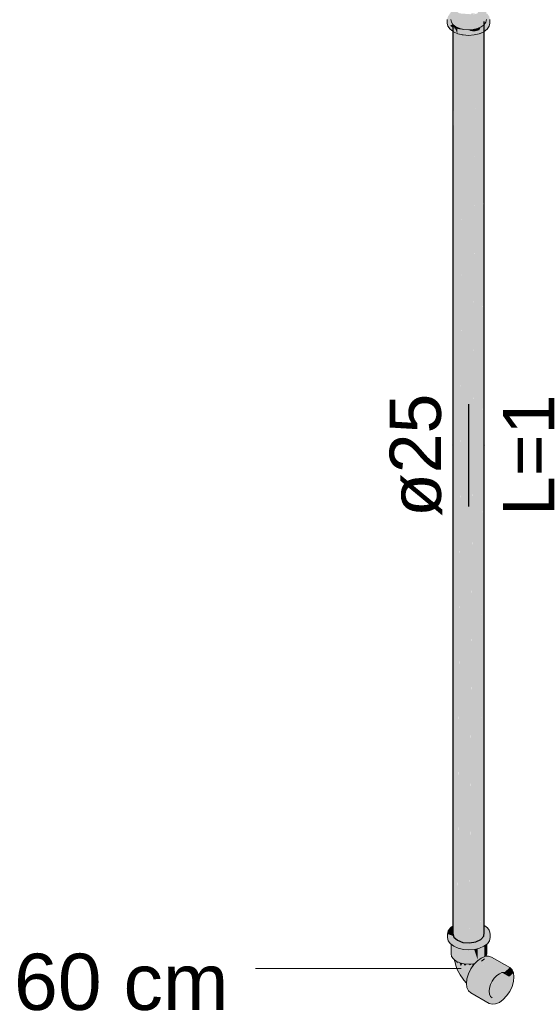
# Model space of a CAD drawing. Header units: millimetres. Extents: x 2 to 902, y -447 to 199.
# Tile 159 of 256: x 16.14 to 18.16, y 91.01 to 94.86. Entities that reach past the tile are written whole.
import ezdxf

# ---------------------------------------------------------------- set-up
doc = ezdxf.new("R2010")
doc.units = ezdxf.units.MM
doc.header["$MEASUREMENT"] = 0
doc.linetypes.add('NULL', pattern=[0])
for name, color, linetype, lineweight in [('AF-Condutos', 4, 'Continuous', 25), ('AF-Conexões', 9, 'Continuous', 18), ('AF-Peça de utilização', 9, 'Continuous', 18), ('AF-Sentido conduto', 9, 'Continuous', 30), ('AF-Textos conduto', 7, 'Continuous', 9), ('Cotas', 1, 'Continuous', 0), ('Textos', 7, 'Continuous', 9)]:
    doc.layers.add(name, color=color, linetype=linetype, lineweight=lineweight)
doc.styles.add('Arial', font='arial.ttf')

msp = doc.modelspace()

# ---------------------------------------------------------------- hatches: boundary and pattern name
at = {"layer": 'AF-Condutos', "linetype": 'Continuous'}
for points in [[(17.8262, 94.8405), (17.8262, 94.814), (17.8301, 94.8116)], [(17.8262, 91.3211), (17.8263, 91.3201), (17.8302, 91.2766), (17.844, 91.2643), (17.8654, 91.2563), (17.8654, 91.3384), (17.8654, 91.3494), (17.8654, 94.8133), (17.8445, 91.3337), (17.8444, 91.3291), (17.8444, 91.3337), (17.844, 91.3334), (17.844, 91.329), (17.844, 91.3334), (17.8444, 91.3337), (17.844, 94.8213), (17.8303, 91.3231), (17.8303, 91.3229), (17.8302, 91.3228), (17.8303, 91.3229), (17.8302, 91.323), (17.8297, 91.3226), (17.8302, 91.323), (17.8303, 91.3229), (17.8303, 91.3231), (17.8302, 94.8336)], [(17.844, 94.8054), (17.844, 94.8213), (17.8302, 94.8336)], [(17.9351, 91.3318), (17.9351, 91.3482), (17.9351, 91.4496), (17.9349, 94.824), (17.9349, 91.4505), (17.9349, 91.3485), (17.9349, 91.4505), (17.9349, 94.824), (17.9166, 91.5306), (17.9151, 94.8148), (17.9156, 91.5352), (17.9158, 91.5345), (17.9156, 91.5352), (17.9158, 91.3752), (17.9349, 91.332), (17.9158, 91.3752), (17.9156, 91.5352), (17.9151, 94.8148), (17.8932, 91.6336), (17.9151, 91.5372), (17.9156, 91.3754), (17.9151, 91.5372), (17.8932, 91.6336), (17.9151, 91.3761), (17.9156, 91.3465), (17.9151, 91.3761), (17.8932, 91.6336), (17.8916, 91.4089), (17.9151, 91.3469), (17.8916, 91.4089), (17.8913, 91.3648), (17.8905, 91.254), (17.9151, 91.2578), (17.9349, 91.267), (17.9465, 91.2801), (17.9465, 91.3233), (17.9465, 91.3324), (17.9465, 91.3997), (17.9465, 91.2801), (17.9465, 91.3995), (17.9465, 94.8371), (17.9355, 91.4479), (17.9352, 91.3482)], [(17.9351, 91.3318), (17.9355, 91.4479), (17.9349, 94.824), (17.9351, 91.4496)], [(17.9478, 91.3223), (17.9478, 91.3306), (17.9478, 91.3939), (17.9478, 94.8518), (17.9465, 91.3995), (17.9465, 91.3324), (17.9465, 91.3233), (17.9465, 91.2801), (17.9478, 91.2948)], [(17.8262, 94.8133), (17.8262, 91.2911), (17.8301, 94.811), (17.8301, 94.8116), (17.8285, 94.8123), (17.8262, 94.814)], [(17.8303, 91.3229), (17.844, 94.8054), (17.8302, 94.8115)], [(17.844, 94.805), (17.8444, 91.3291), (17.8653, 94.796), (17.8611, 94.801), (17.8457, 94.8046), (17.844, 94.8054)], [(17.8653, 94.796), (17.8653, 94.8), (17.8611, 94.801)], [(17.8654, 91.2563), (17.8905, 91.254), (17.8905, 94.811)], [(17.8654, 94.7965), (17.8654, 91.2563), (17.8904, 94.794), (17.8762, 94.7974), (17.8904, 94.794), (17.8904, 94.798), (17.8905, 94.7984), (17.8873, 94.7982), (17.8847, 94.7984), (17.8851, 94.798), (17.8847, 94.7984), (17.8686, 94.7996), (17.8658, 94.7998), (17.8654, 94.7999), (17.8654, 94.7999)], [(17.915, 94.8003), (17.915, 94.8013), (17.9089, 94.7998), (17.8905, 94.7984), (17.8905, 94.7955), (17.8905, 91.254)], [(17.9348, 94.806), (17.9348, 94.8072), (17.929, 94.8046), (17.9151, 94.8013), (17.9151, 94.7985), (17.9166, 91.5306)], [(17.9355, 91.4479), (17.9464, 94.8124), (17.9349, 94.8038)], [(17.9349, 94.8038), (17.9462, 94.8123), (17.9349, 94.8073)], [(17.9465, 91.3995), (17.9478, 94.8135), (17.9465, 94.8125)], [(17.8262, 91.3211), (17.8262, 91.2911), (17.8302, 91.2766)]]:
    msp.add_hatch(color=151, dxfattribs=at).paths.add_polyline_path(points)
at = {"layer": 'AF-Conexões', "linetype": 'Continuous'}
for points in [[(17.8191, 94.8868), (17.819, 94.8892), (17.8178, 94.9187), (17.8178, 94.8875), (17.8178, 94.8858), (17.8178, 94.8599), (17.8201, 94.8495), (17.8262, 94.8922), (17.8271, 94.8986), (17.8264, 94.8995), (17.8244, 94.8968), (17.8201, 94.8908), (17.8201, 94.8876), (17.8201, 94.8908), (17.8244, 94.8968), (17.8264, 94.8995), (17.8201, 94.9083), (17.8192, 94.8895), (17.8201, 94.9083), (17.8271, 94.8986), (17.8201, 94.9291), (17.8178, 94.9187), (17.819, 94.8892)], [(17.8201, 94.8495), (17.8262, 94.8411), (17.8271, 94.8986), (17.8262, 94.8922)], [(17.9595, 94.8839), (17.9569, 94.8829), (17.9569, 94.8828), (17.9569, 94.8804), (17.9569, 94.8784), (17.9569, 94.8727), (17.9569, 94.8599), (17.9545, 94.8495), (17.9526, 94.8467), (17.9522, 94.8433), (17.9526, 94.8467), (17.9504, 94.8437), (17.9499, 94.8431), (17.9478, 94.8401), (17.9478, 94.84), (17.9496, 94.8413), (17.9478, 94.84), (17.9487, 94.8369), (17.9488, 94.8369), (17.9499, 94.8415), (17.9512, 94.8425), (17.9499, 94.8415), (17.9488, 94.8369), (17.9487, 94.8369), (17.9478, 94.84), (17.9478, 94.8401), (17.9545, 94.8495), (17.9569, 94.8599), (17.9569, 94.8859), (17.9569, 94.8892), (17.9569, 94.9187), (17.9559, 94.8896), (17.9569, 94.9187), (17.9416, 94.8974), (17.9389, 94.8992), (17.9385, 94.8995), (17.9388, 94.8991), (17.9385, 94.8995), (17.938, 94.899), (17.938, 94.8987), (17.9382, 94.8988), (17.938, 94.8987), (17.9408, 94.8963), (17.938, 94.8987), (17.938, 94.899), (17.9376, 94.8985), (17.9367, 94.9011), (17.93, 94.9199), (17.9271, 94.9082), (17.9258, 94.9029), (17.9225, 94.8898), (17.9369, 94.898), (17.9371, 94.8979), (17.9378, 94.8976), (17.9371, 94.8979), (17.9369, 94.898), (17.9364, 94.8978), (17.9354, 94.8972), (17.9365, 94.8971), (17.9354, 94.8972), (17.9257, 94.8916), (17.9221, 94.8839), (17.9279, 94.8865), (17.9365, 94.8903), (17.942, 94.8958), (17.9427, 94.8965), (17.942, 94.8958), (17.9365, 94.8903), (17.9431, 94.8953), (17.9365, 94.8903), (17.9221, 94.8839), (17.9053, 94.8799), (17.8526, 94.8839), (17.8271, 94.8986), (17.8382, 94.8903), (17.8309, 94.8957), (17.8271, 94.8986), (17.8271, 94.8929), (17.8271, 94.8986), (17.827, 94.8928), (17.8262, 94.8411), (17.8271, 94.8398), (17.8382, 94.8315), (17.8526, 94.8251), (17.8693, 94.8799), (17.8873, 94.8785), (17.8693, 94.8799), (17.8526, 94.8251), (17.8693, 94.8211), (17.8873, 94.8197), (17.8743, 94.8207), (17.873, 94.8208), (17.8628, 94.8206), (17.8746, 94.8188), (17.8873, 94.8168), (17.8966, 94.819), (17.9053, 94.8211), (17.9221, 94.8251), (17.9365, 94.8315), (17.9476, 94.8398), (17.9476, 94.8929), (17.9467, 94.8935), (17.9437, 94.895), (17.9467, 94.8935), (17.9462, 94.8939), (17.9438, 94.8957), (17.9462, 94.8939), (17.9467, 94.8935), (17.9468, 94.8937), (17.9467, 94.8935), (17.9476, 94.8929), (17.9476, 94.8398), (17.9478, 94.8927), (17.9478, 94.8932), (17.9476, 94.8986), (17.9476, 94.8933), (17.9476, 94.8986), (17.9545, 94.9083), (17.9556, 94.8897), (17.9558, 94.8867), (17.9556, 94.8897), (17.9545, 94.8902), (17.9545, 94.8876), (17.9526, 94.8891), (17.9545, 94.8876), (17.9545, 94.8902), (17.9528, 94.891), (17.9545, 94.8902), (17.9556, 94.8897), (17.9545, 94.9083), (17.9528, 94.891), (17.9545, 94.9083), (17.9478, 94.8989), (17.9514, 94.8916), (17.9526, 94.8891), (17.9514, 94.8916), (17.9478, 94.8989), (17.9478, 94.8932), (17.9478, 94.8927), (17.9478, 94.8421), (17.9478, 94.8927), (17.9476, 94.8398), (17.9474, 94.8397), (17.9365, 94.8315), (17.9348, 94.8307), (17.9344, 94.8299), (17.929, 94.8182), (17.9427, 94.8342), (17.9439, 94.8347), (17.944, 94.8348), (17.9477, 94.8364), (17.944, 94.8348), (17.9439, 94.8347), (17.9427, 94.8342), (17.929, 94.8182), (17.9357, 94.8233), (17.9478, 94.8324), (17.9478, 94.8365), (17.9478, 94.8324), (17.9494, 94.8372), (17.9512, 94.838), (17.9516, 94.8382), (17.9512, 94.838), (17.9494, 94.8372), (17.9478, 94.8324), (17.9512, 94.835), (17.952, 94.8383), (17.9533, 94.8441), (17.952, 94.8383), (17.9562, 94.8402), (17.9566, 94.8404), (17.9554, 94.8457), (17.9566, 94.8404), (17.9562, 94.8402), (17.952, 94.8383), (17.9512, 94.835), (17.9569, 94.8393), (17.9569, 94.8405), (17.9569, 94.8469), (17.9569, 94.8528), (17.9569, 94.8469), (17.9569, 94.8405), (17.9569, 94.8393), (17.957, 94.8405), (17.9569, 94.8393), (17.9609, 94.8423), (17.9574, 94.8472), (17.9609, 94.8423), (17.9678, 94.8475), (17.9624, 94.851), (17.9577, 94.854), (17.9624, 94.851), (17.9678, 94.8475), (17.9651, 94.853), (17.9619, 94.8597), (17.9585, 94.8668), (17.9619, 94.8597), (17.9651, 94.853), (17.9678, 94.8475), (17.9663, 94.8539), (17.9642, 94.863), (17.9609, 94.8775)], [(17.8178, 94.8858), (17.8152, 94.8839), (17.813, 94.8808), (17.8069, 94.8723), (17.8061, 94.869), (17.8041, 94.8599), (17.8076, 94.867), (17.8041, 94.8599), (17.8041, 94.8463), (17.8069, 94.8338), (17.8069, 94.8474), (17.8069, 94.8338), (17.8152, 94.8222), (17.8262, 94.814), (17.8262, 94.8253), (17.8262, 94.814), (17.8285, 94.8123), (17.8457, 94.8046), (17.8658, 94.7998), (17.8873, 94.8118), (17.8658, 94.8134), (17.8873, 94.8118), (17.8457, 94.8182), (17.8873, 94.8118), (17.8658, 94.7998), (17.8873, 94.7982), (17.9089, 94.7998), (17.929, 94.8046), (17.9462, 94.8123), (17.9478, 94.8135), (17.9478, 94.8151), (17.9478, 94.8135), (17.9595, 94.8223), (17.9595, 94.8359), (17.9478, 94.8271), (17.9595, 94.8359), (17.9595, 94.8223), (17.9678, 94.8339), (17.9706, 94.8463), (17.9706, 94.8599), (17.9678, 94.8723), (17.9595, 94.8839), (17.9678, 94.8475), (17.9478, 94.8275), (17.9462, 94.8259), (17.9478, 94.8275), (17.9678, 94.8475), (17.9478, 94.8324), (17.929, 94.8182), (17.9089, 94.8134), (17.8285, 94.8259), (17.8335, 94.8297), (17.8368, 94.8321), (17.832, 94.83), (17.8262, 94.8276), (17.8152, 94.8358), (17.8084, 94.8659), (17.8134, 94.8789), (17.8084, 94.8659), (17.8152, 94.8358), (17.8178, 94.847), (17.8171, 94.8537), (17.8148, 94.8569), (17.8171, 94.8537), (17.8144, 94.8744), (17.8171, 94.8537), (17.8178, 94.847), (17.8188, 94.8514), (17.8178, 94.8528), (17.8188, 94.8514), (17.8177, 94.8468), (17.8209, 94.8444), (17.8177, 94.8468), (17.8164, 94.8411), (17.8152, 94.8358), (17.8209, 94.8391), (17.8223, 94.8399), (17.8214, 94.8441), (17.8223, 94.8399), (17.8226, 94.8432), (17.8223, 94.8399), (17.8249, 94.8414), (17.8256, 94.8418), (17.8228, 94.8457), (17.8201, 94.8495), (17.8192, 94.8535), (17.8178, 94.8599), (17.8178, 94.879), (17.8178, 94.8832)], [(17.9033, 94.8846), (17.8989, 94.8834), (17.8262, 94.8395), (17.8482, 94.8468), (17.8499, 94.8478), (17.9124, 94.885)], [(17.916, 94.8236), (17.9569, 94.8828), (17.8535, 94.8247)], [(17.9474, 94.8397), (17.9478, 94.8401), (17.9478, 94.8588)], [(17.8256, 94.8418), (17.8249, 94.8414), (17.8209, 94.8391), (17.8152, 94.8358), (17.8187, 94.8332), (17.8248, 94.8317), (17.8227, 94.8383), (17.8248, 94.8317), (17.8187, 94.8332), (17.8262, 94.8276), (17.8262, 94.8314), (17.8262, 94.8276), (17.832, 94.83), (17.8265, 94.8314), (17.8262, 94.8368), (17.8265, 94.8314), (17.832, 94.83), (17.8368, 94.8321), (17.8268, 94.8365), (17.8368, 94.8321), (17.8371, 94.8322), (17.8271, 94.8398), (17.8262, 94.8395), (17.8269, 94.8399), (17.827, 94.84), (17.8262, 94.8411), (17.8262, 94.8405), (17.8262, 94.8411), (17.8256, 94.8418), (17.8259, 94.8407)], [(17.8372, 94.8322), (17.8368, 94.8321), (17.8335, 94.8297), (17.8285, 94.8259), (17.8336, 94.8296), (17.8285, 94.8259), (17.8358, 94.8291), (17.8392, 94.8307), (17.8396, 94.8308), (17.8382, 94.8315), (17.8372, 94.8322), (17.8369, 94.832)], [(17.8396, 94.8308), (17.8358, 94.8291), (17.8285, 94.8259), (17.8499, 94.8226), (17.8628, 94.8206), (17.86, 94.8218), (17.8628, 94.8206), (17.8707, 94.8208), (17.873, 94.8208), (17.8728, 94.8208), (17.8722, 94.8209), (17.8705, 94.8208), (17.8722, 94.8209), (17.8693, 94.8211), (17.8603, 94.8218), (17.8693, 94.8211), (17.8545, 94.8247), (17.8543, 94.8247), (17.8535, 94.8247), (17.8537, 94.8248), (17.8526, 94.8251)], [(17.8986, 94.8189), (17.8873, 94.8168), (17.8992, 94.8149), (17.9089, 94.8134), (17.9067, 94.8183), (17.9089, 94.8134), (17.912, 94.8179), (17.9147, 94.8218), (17.9076, 94.8216), (17.8966, 94.819), (17.8873, 94.8168)], [(17.9147, 94.8218), (17.9094, 94.8221), (17.9076, 94.8216)], [(17.9348, 94.8307), (17.9345, 94.8306), (17.9221, 94.8251), (17.9163, 94.8237), (17.9162, 94.8237), (17.915, 94.8219), (17.9238, 94.8255), (17.915, 94.8219), (17.9089, 94.8134), (17.9143, 94.8147), (17.9299, 94.827), (17.9143, 94.8147), (17.929, 94.8182), (17.9308, 94.8272), (17.9341, 94.8297), (17.9308, 94.8272), (17.9333, 94.8278), (17.9308, 94.8272), (17.929, 94.8182), (17.9334, 94.8278), (17.9344, 94.8299)], [(17.915, 94.8219), (17.9147, 94.8218), (17.912, 94.8179), (17.9089, 94.8134), (17.9121, 94.8179), (17.9149, 94.8218)], [(17.9162, 94.8237), (17.916, 94.8236), (17.9094, 94.8221), (17.9147, 94.8218), (17.915, 94.8219)]]:
    msp.add_hatch(color=161, dxfattribs=at).paths.add_polyline_path(points)
at = {"layer": 'AF-Peça de utilização', "linetype": 'Continuous'}
for points in [[(17.9501, 91.3206), (17.9478, 91.3223), (17.9478, 91.3214), (17.9478, 91.3183), (17.9478, 91.3133), (17.9478, 91.3067), (17.9478, 91.2948), (17.9468, 91.2838), (17.9465, 91.2801), (17.9393, 91.272), (17.9349, 91.267), (17.9324, 91.2659), (17.9333, 91.2652), (17.9384, 91.2614), (17.9403, 91.2617), (17.9384, 91.2614), (17.9324, 91.2659), (17.918, 91.2591), (17.9151, 91.2578), (17.9122, 91.2573), (17.9131, 91.2568), (17.9232, 91.251), (17.9248, 91.2509), (17.9264, 91.2507), (17.9188, 91.2584), (17.9209, 91.2587), (17.9188, 91.2584), (17.9264, 91.2507), (17.9248, 91.2509), (17.9232, 91.251), (17.9302, 91.2469), (17.9366, 91.2498), (17.9474, 91.2546), (17.9439, 91.2622), (17.9405, 91.2696), (17.9458, 91.2721), (17.9405, 91.2696), (17.9439, 91.2622), (17.9449, 91.2624), (17.9439, 91.2622), (17.9447, 91.2604), (17.945, 91.2624), (17.9447, 91.2604), (17.9474, 91.2546), (17.9478, 91.2622), (17.9477, 91.2628), (17.9464, 91.2724), (17.9477, 91.2628), (17.9478, 91.2622), (17.9478, 91.2628), (17.9477, 91.273), (17.9477, 91.2815), (17.9477, 91.273), (17.9478, 91.2628), (17.9478, 91.2622), (17.9474, 91.2546), (17.9478, 91.2551), (17.9494, 91.2631), (17.9478, 91.2731), (17.9494, 91.2631), (17.9478, 91.2551), (17.9474, 91.2546), (17.9478, 91.2549), (17.9549, 91.2639), (17.9581, 91.2681), (17.9548, 91.2639), (17.9581, 91.2681), (17.9529, 91.2754), (17.9526, 91.2753), (17.9529, 91.2754), (17.9478, 91.2816), (17.9529, 91.2754), (17.9481, 91.282), (17.9478, 91.2825), (17.9478, 91.2852), (17.9478, 91.2825), (17.9481, 91.282), (17.9529, 91.2754), (17.9581, 91.2681), (17.9581, 91.2779), (17.9581, 91.2933), (17.9611, 91.2967), (17.9581, 91.2989), (17.9488, 91.3059), (17.9611, 91.2967), (17.9657, 91.3018), (17.9663, 91.3026), (17.9494, 91.3123), (17.9498, 91.3174), (17.9494, 91.3123), (17.9663, 91.3026), (17.9657, 91.3018), (17.9611, 91.2967), (17.9581, 91.2933), (17.9581, 91.2779), (17.9581, 91.2681), (17.9549, 91.2639), (17.9478, 91.2549), (17.9581, 91.2626), (17.9581, 91.2644), (17.9605, 91.2648), (17.9581, 91.2644), (17.9581, 91.2626), (17.9474, 91.2546), (17.9302, 91.2469), (17.8297, 91.2546), (17.819, 91.2626), (17.8222, 91.2602), (17.8614, 91.2566), (17.8222, 91.2602), (17.8297, 91.2546), (17.8662, 91.256), (17.8297, 91.2546), (17.8801, 91.2508), (17.9302, 91.2469), (17.8763, 91.2553), (17.8654, 91.2563), (17.8622, 91.2575), (17.819, 91.2642), (17.8342, 91.2618), (17.8495, 91.2594), (17.8622, 91.2575), (17.8453, 91.2638), (17.844, 91.2643), (17.8323, 91.2687), (17.8315, 91.269), (17.8323, 91.2687), (17.844, 91.2643), (17.8302, 91.2766), (17.8278, 91.2787), (17.8237, 91.2719), (17.8278, 91.2787), (17.8302, 91.2766), (17.8291, 91.2807), (17.8236, 91.2825), (17.8212, 91.2729), (17.819, 91.2737), (17.8212, 91.2729), (17.8236, 91.2825), (17.819, 91.284), (17.8177, 91.2742), (17.819, 91.284), (17.8053, 91.2886), (17.8107, 91.2768), (17.8164, 91.2645), (17.819, 91.26), (17.8164, 91.2645), (17.8053, 91.2886), (17.8053, 91.275), (17.8081, 91.2625), (17.8081, 91.2761), (17.8081, 91.2625), (17.8164, 91.2509), (17.819, 91.249), (17.8297, 91.241), (17.8469, 91.2333), (17.8469, 91.247), (17.867, 91.2421), (17.8469, 91.247), (17.8469, 91.2333), (17.867, 91.2285), (17.8885, 91.2269), (17.8885, 91.2405), (17.8885, 91.2269), (17.9101, 91.2285), (17.9101, 91.2421), (17.9101, 91.2285), (17.9302, 91.2333), (17.9474, 91.241), (17.9581, 91.249), (17.9581, 91.2516), (17.9581, 91.249), (17.9607, 91.2509), (17.969, 91.2625), (17.9718, 91.275), (17.9718, 91.2886), (17.969, 91.2761), (17.9718, 91.2886), (17.9607, 91.2645), (17.9608, 91.2649), (17.9677, 91.2824), (17.9608, 91.2649), (17.9693, 91.2831), (17.9718, 91.2886), (17.969, 91.301), (17.9672, 91.3035), (17.9607, 91.3126)], [(17.8262, 91.3198), (17.8262, 91.32), (17.8196, 91.315), (17.8164, 91.3126), (17.8086, 91.2958), (17.8053, 91.2886), (17.8098, 91.2947), (17.8053, 91.2886), (17.8236, 91.2825), (17.8262, 91.2816), (17.8262, 91.2911), (17.8262, 91.307), (17.8262, 91.3071), (17.821, 91.31), (17.8198, 91.3146), (17.821, 91.31), (17.8262, 91.3071), (17.8262, 91.3073), (17.8262, 91.314), (17.8262, 91.3183)], [(17.8081, 91.301), (17.8053, 91.2886), (17.8164, 91.3126)], [(17.8291, 91.2807), (17.8262, 91.2911), (17.8262, 91.2816)], [(17.8206, 91.2478), (17.819, 91.249), (17.819, 91.2117), (17.8213, 91.2013), (17.8283, 91.1916), (17.8231, 91.2459), (17.8213, 91.2472)], [(17.8283, 91.1916), (17.8283, 91.242), (17.8231, 91.2459)], [(17.9232, 91.251), (17.9122, 91.2573), (17.9032, 91.2559), (17.8905, 91.254), (17.9161, 91.2516), (17.8905, 91.254), (17.8763, 91.2553), (17.8876, 91.2535), (17.9302, 91.2469)], [(17.9559, 91.2018), (17.9565, 91.2046), (17.9581, 91.2117), (17.9565, 91.2478), (17.956, 91.2474), (17.9557, 91.2472), (17.9505, 91.2433), (17.9503, 91.2431), (17.9557, 91.2065), (17.9503, 91.2431), (17.9488, 91.242), (17.9488, 91.2241), (17.9553, 91.2031), (17.9557, 91.2018), (17.9555, 91.2032), (17.9547, 91.209), (17.9557, 91.2018), (17.9557, 91.2018)], [(17.9581, 91.2117), (17.9581, 91.249), (17.9565, 91.2478)], [(17.8316, 91.1891), (17.829, 91.2413), (17.829, 91.2415), (17.8283, 91.242), (17.8283, 91.2416)], [(17.8283, 91.1916), (17.8316, 91.1891), (17.8283, 91.242), (17.8283, 91.2078)], [(17.829, 91.2413), (17.8394, 91.1833), (17.8306, 91.2403), (17.8305, 91.2406), (17.8297, 91.241), (17.829, 91.2415)], [(17.829, 91.2415), (17.8316, 91.1891), (17.8394, 91.1833)], [(17.8394, 91.2367), (17.8305, 91.2406), (17.8394, 91.1833), (17.8538, 91.1769), (17.8416, 91.2357)], [(17.8418, 91.2346), (17.8538, 91.1769), (17.8538, 91.2303), (17.8538, 91.2317), (17.8522, 91.2321), (17.8469, 91.2333), (17.8416, 91.2357)], [(17.8538, 91.2317), (17.8538, 91.1769), (17.8705, 91.1729), (17.856, 91.2312)], [(17.8565, 91.2293), (17.8705, 91.1729), (17.8705, 91.2277), (17.8705, 91.2283), (17.8697, 91.2283), (17.867, 91.2285), (17.856, 91.2312)], [(17.8705, 91.2283), (17.8705, 91.1729), (17.8886, 91.1715), (17.8886, 91.2269), (17.8728, 91.2281)], [(17.9066, 91.1729), (17.9066, 91.1746), (17.9066, 91.2283), (17.8909, 91.2271), (17.8908, 91.2271), (17.9061, 91.1746), (17.8908, 91.2271), (17.8886, 91.2269), (17.8886, 91.1724), (17.8886, 91.1715)], [(17.912, 91.1742), (17.9132, 91.1755), (17.92, 91.1827), (17.9213, 91.1841), (17.9087, 91.2284), (17.9085, 91.2284), (17.9066, 91.2283), (17.9066, 91.1747), (17.9066, 91.1729)], [(17.9488, 91.1916), (17.9488, 91.2004), (17.9488, 91.2416), (17.9488, 91.242), (17.9474, 91.241), (17.9399, 91.2376), (17.9403, 91.2356), (17.9399, 91.2376), (17.9396, 91.2375), (17.94, 91.2354), (17.9472, 91.1997), (17.9466, 91.2026), (17.9396, 91.2375), (17.9377, 91.2367), (17.9377, 91.1961), (17.9377, 91.1957), (17.9376, 91.196), (17.9363, 91.195), (17.9376, 91.196), (17.9261, 91.2316), (17.9377, 91.1957), (17.9377, 91.2352), (17.9377, 91.2367), (17.9302, 91.2333), (17.9259, 91.2323), (17.9254, 91.2322), (17.9256, 91.2313), (17.9349, 91.1945), (17.935, 91.1941), (17.9341, 91.1976), (17.9254, 91.2322), (17.9233, 91.2317), (17.9233, 91.1862), (17.9092, 91.2283), (17.9087, 91.2284), (17.9088, 91.2282), (17.9213, 91.1841), (17.9213, 91.1841), (17.9215, 91.1842), (17.9233, 91.1856), (17.9232, 91.186), (17.9233, 91.1856), (17.9377, 91.1833)], [(17.9091, 91.2285), (17.9087, 91.2284), (17.9092, 91.2283)], [(17.9233, 91.2296), (17.9233, 91.2317), (17.9101, 91.2285), (17.9091, 91.2285), (17.9092, 91.2283), (17.9233, 91.1862)], [(17.9552, 91.2031), (17.9488, 91.2241), (17.9488, 91.2011), (17.9488, 91.2004), (17.9507, 91.2012), (17.9511, 91.2013), (17.9556, 91.2018), (17.9557, 91.2018), (17.9553, 91.2031), (17.9488, 91.2241)], [(17.9567, 91.204), (17.9565, 91.2046), (17.9563, 91.2038), (17.9559, 91.2018), (17.956, 91.2018), (17.9561, 91.2018), (17.9575, 91.202), (17.9571, 91.2031)], [(17.8543, 91.1294), (17.866, 91.1119), (17.869, 91.1089), (17.8788, 91.1007), (17.8796, 91.1005), (17.8797, 91.1018), (17.8805, 91.1092), (17.8806, 91.1103), (17.8787, 91.1113), (17.88, 91.1106), (17.8811, 91.1142), (17.8822, 91.1181), (17.8826, 91.1195), (17.8841, 91.1245), (17.8822, 91.1246), (17.8816, 91.1191), (17.8822, 91.1246), (17.8778, 91.1249), (17.8665, 91.1217), (17.8778, 91.1249), (17.8825, 91.1246), (17.8841, 91.1245), (17.8868, 91.1335), (17.8875, 91.1351), (17.8879, 91.1357), (17.8874, 91.1354), (17.8879, 91.1357), (17.8897, 91.1395), (17.8885, 91.1391), (17.8859, 91.1383), (17.8897, 91.1395), (17.894, 91.1484), (17.8941, 91.1487), (17.8937, 91.1486), (17.9011, 91.163), (17.8869, 91.1557), (17.9011, 91.163), (17.9035, 91.1727), (17.9011, 91.1725), (17.8919, 91.1665), (17.8869, 91.1717), (17.881, 91.1721), (17.8723, 91.1643), (17.8746, 91.147), (17.8723, 91.1643), (17.8673, 91.1737), (17.863, 91.1747), (17.8572, 91.1635), (17.8632, 91.1418), (17.8572, 91.1635), (17.8492, 91.1529), (17.8576, 91.1372), (17.8492, 91.1529), (17.8528, 91.1349), (17.8492, 91.1529), (17.8572, 91.1635), (17.851, 91.1782), (17.8463, 91.1802), (17.8433, 91.1733), (17.8369, 91.1844), (17.8361, 91.1858), (17.8361, 91.1847), (17.8364, 91.1786), (17.8361, 91.1858), (17.8338, 91.1875), (17.8316, 91.1891), (17.8331, 91.181), (17.8395, 91.1626), (17.8445, 91.1483)], [(17.8361, 91.1858), (17.8369, 91.1844), (17.8433, 91.1733), (17.8456, 91.1786), (17.8397, 91.183), (17.8456, 91.1786), (17.8463, 91.1802), (17.8438, 91.1813), (17.8397, 91.1832), (17.8394, 91.1833)], [(17.851, 91.1782), (17.8512, 91.1775), (17.8572, 91.1635), (17.8622, 91.1732), (17.8592, 91.1756), (17.8538, 91.1769)], [(17.8622, 91.1732), (17.863, 91.1747), (17.8592, 91.1756)], [(17.8673, 91.1737), (17.8676, 91.1731), (17.8723, 91.1643), (17.8795, 91.1708), (17.881, 91.1721), (17.8761, 91.1725), (17.8705, 91.1729)], [(18.0354, 91.0718), (17.9793, 91.1042), (17.979, 91.1034), (17.973, 91.0911), (18.0272, 91.0598), (17.973, 91.0911), (17.9726, 91.0898), (17.9691, 91.0777), (18.0176, 91.0497), (17.9691, 91.0777), (17.9688, 91.075), (17.9677, 91.0651), (18.0074, 91.0422), (17.9677, 91.0651), (17.9683, 91.0605), (17.9971, 91.0378), (17.9673, 91.0613), (17.967, 91.0585), (17.9691, 91.054), (17.9718, 91.048), (17.973, 91.0453), (17.9742, 91.0426), (17.9875, 91.0369), (17.9742, 91.0426), (17.9793, 91.0394), (17.973, 91.0453), (17.9691, 91.054), (17.9677, 91.0651), (17.9691, 91.0777), (17.973, 91.0911), (17.9793, 91.1042), (17.9875, 91.1162), (17.9971, 91.1263), (18.0074, 91.1338), (18.007, 91.153), (18.0073, 91.1371), (18.0074, 91.1338), (18.0074, 91.1371), (18.0074, 91.1528), (18.0074, 91.1338), (18.0176, 91.1382), (18.0154, 91.1481), (18.017, 91.1408), (18.0176, 91.1382), (18.0184, 91.1418), (18.0192, 91.1459), (18.0222, 91.1603), (18.0074, 91.154), (18.0222, 91.1603), (17.9474, 91.1906), (17.9459, 91.1895), (17.9474, 91.1906), (17.9363, 91.195), (17.9458, 91.1894), (18.0064, 91.1533), (17.9458, 91.1894), (17.945, 91.1888), (17.9458, 91.1894), (17.9363, 91.195), (17.9399, 91.1917), (17.9439, 91.188), (17.9926, 91.1432), (17.9294, 91.1796), (17.9215, 91.1842), (17.9272, 91.1787), (17.9788, 91.1286), (17.9286, 91.1774), (17.9279, 91.178), (17.9242, 91.1771), (17.9279, 91.178), (17.9272, 91.1787), (17.926, 91.1799), (17.9238, 91.1771), (17.926, 91.1799), (17.9215, 91.1842), (17.9132, 91.1755), (17.9233, 91.1769), (17.9237, 91.177), (17.9233, 91.1769), (17.9235, 91.1767), (17.9233, 91.1769), (17.9132, 91.1755), (17.9216, 91.1765), (17.9227, 91.1766), (17.9216, 91.1765), (17.9142, 91.1747), (17.9158, 91.1736), (17.919, 91.1713), (17.9145, 91.1658), (17.919, 91.1713), (17.9158, 91.1736), (17.9142, 91.1747), (17.9216, 91.1765), (17.9132, 91.1755), (17.912, 91.1742), (17.9082, 91.1702), (17.9077, 91.1697), (17.9132, 91.1642), (17.967, 91.1113), (17.9132, 91.1642), (17.9127, 91.1647), (17.9119, 91.1634), (17.9106, 91.161), (17.9119, 91.1634), (17.9127, 91.1647), (17.9077, 91.1697), (17.8959, 91.1524), (17.9011, 91.1494), (17.9032, 91.1481), (17.8959, 91.1524), (17.9022, 91.1463), (17.8959, 91.1524), (17.8868, 91.1335), (17.8928, 91.13), (17.9579, 91.0924), (17.8868, 91.1335), (17.8811, 91.1142), (17.9522, 91.0732), (17.89, 91.1091), (17.892, 91.092), (17.892, 91.0917), (17.8922, 91.0896), (17.8909, 91.0921), (17.8922, 91.0896), (17.892, 91.0917), (17.892, 91.092), (17.89, 91.1091), (17.8811, 91.1142), (17.8908, 91.0924), (17.8811, 91.1142), (17.8807, 91.1112), (17.8809, 91.1109), (17.8807, 91.1112), (17.88, 91.0958), (17.8804, 91.0953), (17.8924, 91.0884), (17.8931, 91.0879), (17.8804, 91.0953), (17.88, 91.0958), (17.8807, 91.1112), (17.8792, 91.0967), (17.8791, 91.096), (17.8811, 91.0801), (17.8985, 91.0738), (17.9012, 91.0728), (17.9502, 91.055), (17.9522, 91.039), (17.9579, 91.0264), (17.9522, 91.039), (17.9502, 91.055), (17.8811, 91.0801), (17.8868, 91.0675), (17.8959, 91.059), (17.967, 91.018), (17.9788, 91.0143), (17.9926, 91.0157), (18.0074, 91.022), (18.0222, 91.0328), (18.0359, 91.0473), (18.0478, 91.0647), (18.0569, 91.0836), (18.0626, 91.1028), (18.0645, 91.121), (18.0626, 91.1369), (18.0457, 91.122), (18.0176, 91.1382), (18.0131, 91.1362), (18.0074, 91.1338), (18.047, 91.1109), (18.0074, 91.1338), (18.0044, 91.1316), (18.0457, 91.0983), (18.0044, 91.1316), (17.9971, 91.1263), (17.9952, 91.1249), (18.0417, 91.0849), (17.9875, 91.1162), (17.9869, 91.1152), (17.9793, 91.1042)], [(17.8871, 91.1714), (17.8919, 91.1665), (17.8985, 91.1708), (17.9011, 91.1725), (17.8941, 91.172), (17.8886, 91.1715), (17.8869, 91.1717)], [(17.912, 91.1742), (17.9106, 91.1739), (17.9091, 91.1735), (17.9011, 91.163), (17.9017, 91.1633), (17.9011, 91.163), (17.9015, 91.1631), (17.904, 91.1643), (17.9041, 91.1645), (17.9047, 91.1652), (17.9048, 91.1654), (17.9056, 91.1666), (17.9019, 91.1636), (17.9056, 91.1666), (17.9058, 91.1669), (17.9026, 91.1643), (17.908, 91.1702), (17.9026, 91.1643), (17.9058, 91.1669), (17.9077, 91.1697)], [(17.9091, 91.1735), (17.9066, 91.1729), (17.9035, 91.1727), (17.9034, 91.1721), (17.9011, 91.163), (17.9087, 91.1731)], [(17.9439, 91.188), (17.9363, 91.195), (17.9215, 91.1842), (17.9294, 91.1796), (17.9314, 91.1785), (17.9377, 91.1833), (17.9314, 91.1785), (17.9926, 91.1432), (17.9453, 91.1867)], [(18.0478, 91.158), (17.9767, 91.199), (17.9649, 91.2027), (17.9581, 91.202), (17.9561, 91.2018), (17.9559, 91.2018), (17.9557, 91.2013), (17.9559, 91.2018), (17.9511, 91.2013), (17.9546, 91.1997), (17.9553, 91.1993), (17.9624, 91.196), (17.9546, 91.1997), (17.9511, 91.2013), (17.9363, 91.195), (17.9474, 91.1906), (17.9479, 91.1903), (17.9488, 91.1916), (17.9479, 91.1903), (18.0222, 91.1603), (17.9571, 91.1979), (17.9544, 91.1994), (17.9638, 91.1939), (18.0222, 91.1603), (18.0192, 91.1459), (18.0176, 91.1382), (18.0272, 91.1391), (18.0223, 91.1441), (18.0263, 91.1418), (18.0287, 91.1428), (18.0359, 91.1616), (18.0279, 91.1409), (18.0287, 91.1428), (18.0263, 91.1418), (18.0223, 91.1441), (18.0251, 91.1413), (18.0272, 91.1391), (18.0287, 91.1405)], [(17.9563, 91.2038), (17.9559, 91.2018), (17.9559, 91.2018)], [(17.9567, 91.204), (17.9575, 91.202), (17.9581, 91.202)], [(17.8937, 91.1486), (17.8941, 91.1487), (17.8941, 91.1488), (17.8959, 91.1524), (17.8959, 91.1524), (17.9018, 91.1611), (17.9029, 91.1627), (17.9011, 91.163), (17.8999, 91.1607), (17.895, 91.1511)], [(17.9015, 91.1631), (17.9011, 91.163), (17.9014, 91.163), (17.9034, 91.1634), (17.9035, 91.1635), (17.904, 91.1643)], [(17.9014, 91.163), (17.9029, 91.1627), (17.9034, 91.1634)], [(18.0457, 91.122), (18.0516, 91.1272), (18.0626, 91.1369), (18.0442, 91.1315), (18.0626, 91.1369), (18.0569, 91.1496), (18.0429, 91.1322), (18.0417, 91.1307), (18.0272, 91.1391), (18.0213, 91.1385), (18.0176, 91.1382)], [(18.0279, 91.1392), (18.0417, 91.1307), (18.0569, 91.1496), (18.0478, 91.158), (18.0272, 91.1391), (18.0354, 91.1366)], [(18.0417, 91.1307), (18.0288, 91.1386), (18.0272, 91.1391)], [(17.869, 91.1089), (17.879, 91.0969), (17.8785, 91.101)], [(17.8792, 91.0967), (17.8795, 91.0994), (17.8795, 91.1), (17.8788, 91.1007), (17.8785, 91.101), (17.879, 91.0969)], [(17.8788, 91.1007), (17.8795, 91.1), (17.8796, 91.1001), (17.8796, 91.1005)], [(17.8806, 91.1103), (17.8811, 91.1142), (17.88, 91.1106)], [(18.0417, 91.0849), (17.9955, 91.1246), (17.9875, 91.1162)]]:
    msp.add_hatch(color=161, dxfattribs=at).paths.add_polyline_path(points)
at = {"layer": 'AF-Sentido conduto', "linetype": 'Continuous'}
msp.add_hatch(color=7, dxfattribs=at).paths.add_polyline_path([(17.8873, 92.9583), (17.952, 93.1998), (17.8226, 93.1998)])

# ---------------------------------------------------------------- linework, layer by layer
at = {"layer": 'AF-Condutos'}
for p, q in [((17.8262, 94.8405), (17.8262, 94.814)), ((17.9478, 91.3939), (17.9478, 94.8518)), ((17.8262, 94.814), (17.8262, 94.8133)), ((17.8262, 94.8133), (17.8262, 91.2911)), ((17.9478, 91.3306), (17.9478, 91.3939)), ((17.9478, 91.3223), (17.9478, 91.3306)), ((17.9478, 91.2948), (17.9478, 91.3223)), ((17.8262, 91.2911), (17.8302, 91.2766)), ((17.9465, 91.2801), (17.9478, 91.2948)), ((17.8302, 91.2766), (17.844, 91.2643)), ((17.844, 91.2643), (17.8654, 91.2563)), ((17.8654, 91.2563), (17.8905, 91.254)), ((17.8905, 91.254), (17.9151, 91.2578)), ((17.9151, 91.2578), (17.9349, 91.267)), ((17.9349, 91.267), (17.9465, 91.2801))]:
    msp.add_line(p, q, dxfattribs=at)
at = {"layer": 'AF-Conexões'}
for p, q in [((17.8041, 94.8599), (17.8041, 94.8463)), ((17.8178, 94.8599), (17.8201, 94.8495)), ((17.9545, 94.8495), (17.9569, 94.8599)), ((17.9706, 94.8463), (17.9706, 94.8599)), ((17.8041, 94.8463), (17.8069, 94.8338)), ((17.8069, 94.8338), (17.8152, 94.8222)), ((17.8152, 94.8222), (17.8262, 94.814)), ((17.8201, 94.8495), (17.8262, 94.8411)), ((17.8262, 94.8411), (17.8271, 94.8398)), ((17.8271, 94.8398), (17.8382, 94.8315)), ((17.8382, 94.8315), (17.8526, 94.8251)), ((17.8526, 94.8251), (17.8693, 94.8211)), ((17.8693, 94.8211), (17.8873, 94.8197)), ((17.8873, 94.8197), (17.9053, 94.8211)), ((17.9053, 94.8211), (17.9221, 94.8251)), ((17.9221, 94.8251), (17.9365, 94.8315)), ((17.9365, 94.8315), (17.9476, 94.8398)), ((17.9476, 94.8398), (17.9478, 94.8401)), ((17.9478, 94.8401), (17.9545, 94.8495)), ((17.9478, 94.8135), (17.9595, 94.8223)), ((17.9595, 94.8223), (17.9678, 94.8339)), ((17.9678, 94.8339), (17.9706, 94.8463)), ((17.8262, 94.814), (17.8285, 94.8123)), ((17.8285, 94.8123), (17.8457, 94.8046)), ((17.8457, 94.8046), (17.8658, 94.7998)), ((17.8658, 94.7998), (17.8873, 94.7982)), ((17.8873, 94.7982), (17.9089, 94.7998)), ((17.9089, 94.7998), (17.929, 94.8046)), ((17.929, 94.8046), (17.9462, 94.8123)), ((17.9462, 94.8123), (17.9478, 94.8135))]:
    msp.add_line(p, q, dxfattribs=at)
at = {"layer": 'AF-Peça de utilização'}
for p, q in [((17.8262, 91.32), (17.8196, 91.315)), ((17.9501, 91.3206), (17.9478, 91.3223)), ((17.9607, 91.3126), (17.9501, 91.3206)), ((17.8081, 91.301), (17.8053, 91.2886)), ((17.8053, 91.2886), (17.8053, 91.275)), ((17.8164, 91.3126), (17.8081, 91.301)), ((17.8196, 91.315), (17.8164, 91.3126)), ((17.9672, 91.3035), (17.9607, 91.3126)), ((17.969, 91.301), (17.9672, 91.3035)), ((17.9718, 91.2886), (17.969, 91.301)), ((17.9718, 91.275), (17.9718, 91.2886)), ((17.8053, 91.275), (17.8081, 91.2625)), ((17.8081, 91.2625), (17.8164, 91.2509)), ((17.8164, 91.2509), (17.819, 91.249)), ((17.819, 91.249), (17.819, 91.2117)), ((17.819, 91.249), (17.8297, 91.241)), ((17.9474, 91.241), (17.9581, 91.249)), ((17.9581, 91.249), (17.9607, 91.2509)), ((17.9581, 91.2117), (17.9581, 91.249)), ((17.9607, 91.2509), (17.969, 91.2625)), ((17.969, 91.2625), (17.9718, 91.275)), ((17.819, 91.2117), (17.8213, 91.2013)), ((17.8297, 91.241), (17.8469, 91.2333)), ((17.8469, 91.2333), (17.867, 91.2285)), ((17.867, 91.2285), (17.8885, 91.2269)), ((17.8885, 91.2269), (17.9101, 91.2285)), ((17.9101, 91.2285), (17.9302, 91.2333)), ((17.9302, 91.2333), (17.9474, 91.241)), ((17.9559, 91.2018), (17.9565, 91.2046)), ((17.9565, 91.2046), (17.9581, 91.2117)), ((17.9567, 91.204), (17.9565, 91.2046)), ((17.8213, 91.2013), (17.8283, 91.1916)), ((17.8283, 91.1916), (17.8316, 91.1891)), ((17.8316, 91.1891), (17.8394, 91.1833)), ((17.8316, 91.1891), (17.8331, 91.181)), ((17.8331, 91.181), (17.8395, 91.1626)), ((17.8394, 91.1833), (17.8538, 91.1769)), ((17.8538, 91.1769), (17.8705, 91.1729)), ((17.8705, 91.1729), (17.8886, 91.1715)), ((17.8886, 91.1715), (17.9066, 91.1729)), ((17.9077, 91.1697), (17.8959, 91.1524)), ((17.9066, 91.1729), (17.912, 91.1742)), ((17.9082, 91.1702), (17.9077, 91.1697)), ((17.912, 91.1742), (17.9082, 91.1702)), ((17.9132, 91.1755), (17.912, 91.1742)), ((17.9215, 91.1842), (17.9132, 91.1755)), ((17.9363, 91.195), (17.9215, 91.1842)), ((17.9511, 91.2013), (17.9363, 91.195)), ((17.9377, 91.1833), (17.9488, 91.1916)), ((17.9559, 91.2018), (17.9511, 91.2013)), ((17.9561, 91.2018), (17.9559, 91.2018)), ((17.9581, 91.202), (17.9561, 91.2018)), ((17.9581, 91.202), (17.9567, 91.204)), ((17.9649, 91.2027), (17.9581, 91.202)), ((17.9767, 91.199), (17.9649, 91.2027)), ((18.0478, 91.158), (17.9767, 91.199)), ((17.8395, 91.1626), (17.8445, 91.1483)), ((17.8445, 91.1483), (17.8543, 91.1294)), ((17.8543, 91.1294), (17.866, 91.1119)), ((17.8868, 91.1335), (17.8811, 91.1142)), ((17.8959, 91.1524), (17.8868, 91.1335)), ((17.9971, 91.1263), (18.0074, 91.1338)), ((18.0074, 91.1338), (18.0176, 91.1382)), ((18.0176, 91.1382), (18.0272, 91.1391)), ((18.0272, 91.1391), (18.0354, 91.1366)), ((18.0569, 91.1496), (18.0478, 91.158)), ((18.0626, 91.1369), (18.0569, 91.1496)), ((18.0645, 91.121), (18.0626, 91.1369)), ((17.866, 91.1119), (17.869, 91.1089)), ((17.869, 91.1089), (17.879, 91.0969)), ((17.879, 91.0969), (17.8792, 91.0967)), ((17.8792, 91.0967), (17.8791, 91.096)), ((17.8791, 91.096), (17.8811, 91.0801)), ((17.8807, 91.1112), (17.8792, 91.0967)), ((17.8811, 91.1142), (17.8807, 91.1112)), ((17.9691, 91.0777), (17.973, 91.0911)), ((17.973, 91.0911), (17.9793, 91.1042)), ((17.9793, 91.1042), (17.9875, 91.1162)), ((17.9875, 91.1162), (17.9971, 91.1263)), ((18.0569, 91.0836), (18.0626, 91.1028)), ((18.0626, 91.1028), (18.0645, 91.121)), ((17.8811, 91.0801), (17.8868, 91.0675)), ((17.8868, 91.0675), (17.8959, 91.059)), ((17.8959, 91.059), (17.967, 91.018)), ((17.9677, 91.0651), (17.9691, 91.0777)), ((17.9691, 91.054), (17.9677, 91.0651)), ((17.973, 91.0453), (17.9691, 91.054)), ((18.0359, 91.0473), (18.0478, 91.0647)), ((18.0478, 91.0647), (18.0569, 91.0836)), ((17.967, 91.018), (17.9788, 91.0143)), ((17.9793, 91.0394), (17.973, 91.0453)), ((17.9788, 91.0143), (17.9926, 91.0157)), ((17.9926, 91.0157), (18.0074, 91.022)), ((18.0074, 91.022), (18.0222, 91.0328)), ((18.0222, 91.0328), (18.0359, 91.0473))]:
    msp.add_line(p, q, dxfattribs=at)
at = {"layer": 'AF-Sentido conduto'}
msp.add_lwpolyline([(17.8873, 93.3583), (17.8873, 92.9583)], dxfattribs=at)
at = {"layer": 'Cotas'}
msp.add_lwpolyline([(17.8584, 91.1541), (17.0554, 91.1541)], dxfattribs=at)

# ---------------------------------------------------------------- texts
at = {"layer": 'AF-Textos conduto', "linetype": 'NULL', "char_height": 0.2, "attachment_point": 8, "rotation": 90.0002, "line_spacing_factor": 0.6, "style": 'Arial'}
for s, insert, width in [('ø25', (17.7848, 93.1583), 0.962805), ('L=1', (18.2218, 93.1583), 0.947561)]:
    msp.add_mtext(s, dxfattribs=dict(at, insert=insert, width=width))
at = {"layer": 'Textos', "linetype": 'NULL', "insert": (16.9502, 90.9891), "char_height": 0.22, "width": 1.673811, "attachment_point": 9, "line_spacing_factor": 0.6, "style": 'Arial'}
msp.add_mtext('60 cm', dxfattribs=at)

doc.saveas('drawing.dxf')
